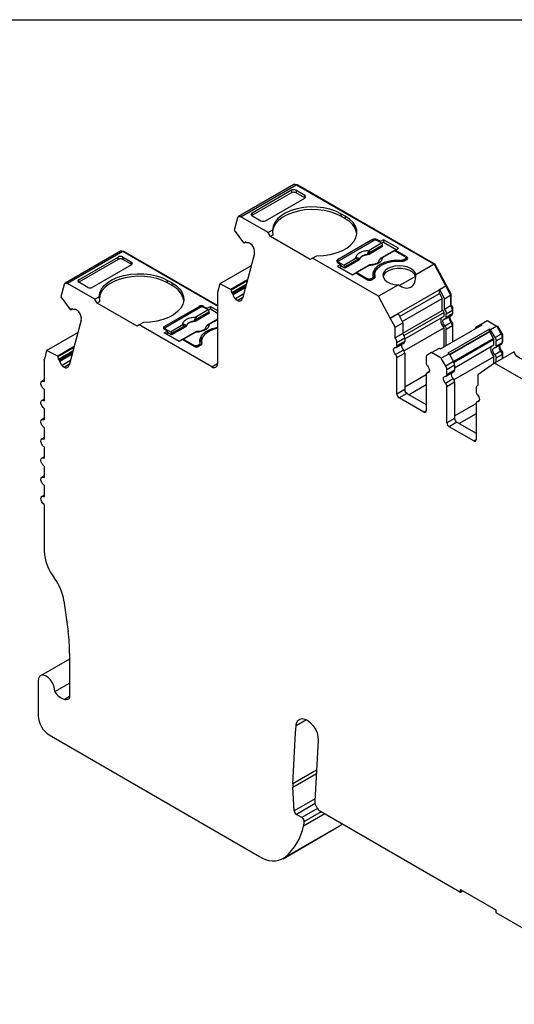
# Model space of a CAD drawing. Header units: millimetres. Extents: x 6 to 273, y 6 to 210.
# Tile 8 of 10: x 205 to 236, y 147 to 210. Entities that reach past the tile are written whole.
import ezdxf

# ---------------------------------------------------------------- set-up
doc = ezdxf.new("R2010")
doc.units = ezdxf.units.MM
doc.linetypes.add('SLD-Solid', pattern=[0])
doc.layers.add('TEXT', color=140, linetype='SLD-Solid', lineweight=25)

msp = doc.modelspace()

# ---------------------------------------------------------------- linework, layer by layer
for p, q in [((222.243, 199.039), (218.707, 196.998)), ((218.857, 196.983), (222.393, 199.024)), ((222.393, 199.024), (231.174, 193.955)), ((222.463, 198.984), (222.499, 199.004)), ((231.249, 193.953), (222.499, 199.004)), ((222.093, 198.517), (219.571, 197.061)), ((222.081, 198.673), (219.572, 197.224)), ((222.081, 198.673), (222.093, 198.517)), ((222.936, 198.343), (222.364, 198.673)), ((222.364, 198.673), (222.377, 198.517)), ((222.948, 198.187), (222.377, 198.517)), ((220.426, 196.731), (222.936, 198.18)), ((222.948, 198.188), (222.936, 198.343)), ((219.572, 197.224), (219.56, 197.068)), ((225.517, 197.017), (225.234, 197.18)), ((225.234, 197.18), (225.234, 197.017)), ((218.652, 196.92), (218.439, 196.124)), ((220.603, 195.976), (218.857, 196.983)), ((219.571, 197.061), (220.143, 196.731)), ((225.517, 196.853), (225.234, 197.017)), ((225.517, 197.017), (225.517, 196.853)), ((218.439, 196.124), (219.025, 195.329)), ((220.881, 196.136), (220.603, 195.976)), ((220.744, 195.731), (220.603, 195.976)), ((219.066, 195.293), (219.025, 195.329)), ((219.182, 195.359), (219.066, 195.293)), ((219.205, 195.339), (219.155, 195.383)), ((219.583, 195.173), (219.462, 195.28)), ((220.896, 195.818), (220.744, 195.731)), ((223.29, 194.261), (220.744, 195.731)), ((227.249, 195.527), (225.022, 194.241)), ((225.128, 194.2), (227.32, 195.465)), ((227.821, 195.299), (227.034, 194.844)), ((227.249, 195.527), (227.249, 195.425)), ((227.748, 195.402), (227.532, 195.527)), ((227.532, 195.527), (227.532, 195.465)), ((227.821, 195.299), (227.532, 195.465)), ((227.96, 195.525), (227.748, 195.402)), ((227.748, 195.341), (227.748, 195.402)), ((227.96, 195.361), (227.834, 195.288)), ((228.908, 194.977), (227.96, 195.525)), ((227.96, 195.525), (227.96, 195.361)), ((227.96, 195.361), (228.767, 194.896)), ((211.198, 194.788), (207.662, 192.747)), ((211.347, 194.774), (207.812, 192.733)), ((217.371, 191.296), (211.347, 194.774)), ((211.418, 194.733), (211.453, 194.753)), ((217.371, 191.337), (211.453, 194.753)), ((219.732, 194.639), (218.963, 191.771)), ((227.03, 194.656), (227.033, 194.591)), ((227.898, 195.091), (227.033, 194.591)), ((227.892, 195.184), (227.104, 194.729)), ((228.608, 194.821), (227.821, 194.366)), ((228.658, 194.816), (227.871, 194.361)), ((227.898, 195.091), (227.892, 195.184)), ((229.335, 194.424), (228.658, 194.816)), ((228.696, 194.855), (228.908, 194.977)), ((229.442, 194.424), (228.696, 194.855)), ((228.696, 194.855), (228.696, 194.794)), ((211.049, 194.265), (208.527, 192.809)), ((208.528, 192.973), (211.037, 194.421)), ((211.049, 194.265), (211.037, 194.421)), ((211.32, 194.422), (211.892, 194.092)), ((211.32, 194.422), (211.333, 194.266)), ((211.904, 193.936), (211.333, 194.266)), ((211.904, 193.936), (211.892, 194.092)), ((223.431, 194.343), (223.29, 194.261)), ((223.431, 194.343), (223.71, 194.504)), ((227.638, 191.914), (223.431, 194.343)), ((225.022, 194.241), (225.022, 194.077)), ((225.084, 194.113), (225.022, 194.077)), ((225.022, 194.078), (225.238, 193.953)), ((225.084, 194.139), (225.084, 194.042)), ((225.128, 194.078), (225.417, 193.911)), ((225.128, 194.016), (225.128, 194.078)), ((225.417, 193.911), (226.204, 194.365)), ((226.275, 194.25), (225.487, 193.796)), ((226.359, 194.202), (225.494, 193.703)), ((226.359, 194.202), (226.353, 194.266)), ((226.415, 194.264), (226.413, 194.278)), ((226.926, 194.575), (226.927, 194.559)), ((229.06, 194.208), (229.06, 194.152)), ((229.229, 194.241), (229.335, 194.302)), ((229.229, 194.153), (229.229, 194.241)), ((229.3, 194.179), (229.442, 194.261)), ((229.335, 194.302), (229.335, 194.2)), ((229.379, 194.225), (229.379, 194.363)), ((229.379, 194.297), (229.442, 194.261)), ((229.442, 194.261), (229.442, 194.424)), ((211.892, 193.928), (209.382, 192.48)), ((219.523, 193.862), (217.525, 192.708)), ((225.238, 193.953), (225.026, 193.831)), ((225.026, 193.831), (225.974, 193.283)), ((225.238, 193.79), (225.167, 193.749)), ((225.238, 193.79), (225.238, 193.953)), ((225.494, 193.703), (225.238, 193.851)), ((225.487, 193.796), (225.494, 193.703)), ((225.974, 193.283), (226.186, 193.406)), ((226.186, 193.406), (226.931, 192.975)), ((226.991, 193.887), (226.204, 193.433)), ((227.041, 193.882), (226.254, 193.428)), ((226.254, 193.428), (226.931, 193.037)), ((231.174, 193.955), (230.013, 193.285)), ((231.174, 193.955), (231.921, 192.569)), ((231.193, 193.92), (231.249, 193.953)), ((231.957, 192.64), (231.249, 193.953)), ((209.559, 191.724), (207.812, 192.733)), ((208.516, 192.816), (208.528, 192.973)), ((209.099, 192.479), (208.527, 192.809)), ((214.19, 192.928), (214.473, 192.765)), ((214.19, 192.765), (214.19, 192.928)), ((214.473, 192.602), (214.19, 192.765)), ((214.473, 192.602), (214.473, 192.765)), ((217.525, 192.708), (217.378, 192.161)), ((218.229, 192.359), (217.525, 192.708)), ((219.284, 192.967), (218.229, 192.359)), ((218.27, 192.322), (219.264, 192.896)), ((226.931, 193.037), (226.931, 192.975)), ((227.143, 193.037), (227.249, 193.098)), ((227.143, 192.95), (227.143, 193.037)), ((227.214, 192.975), (227.356, 193.057)), ((227.249, 193.098), (227.249, 192.996)), ((227.308, 193.03), (227.308, 193.179)), ((227.393, 193.292), (227.393, 193.128)), ((227.393, 193.128), (227.395, 193.089)), ((227.412, 193.121), (227.412, 193.157)), ((230, 193.187), (228.979, 192.597)), ((207.607, 192.669), (207.394, 191.873)), ((217.371, 192.102), (217.371, 187.622)), ((218.229, 192.359), (218.27, 192.322)), ((219.204, 192.669), (218.286, 192.139)), ((218.286, 192.139), (218.336, 192.095)), ((219.18, 192.582), (218.336, 192.095)), ((218.366, 192.04), (219.157, 192.496)), ((228.906, 192.646), (227.638, 191.914)), ((231.921, 192.569), (228.386, 190.528)), ((228.981, 190.628), (231.533, 192.101)), ((231.921, 192.569), (231.533, 192.344)), ((231.533, 192.101), (231.533, 192.344)), ((231.533, 192.344), (231.847, 191.762)), ((231.533, 192.101), (231.705, 191.78)), ((231.882, 192.596), (231.957, 192.64)), ((231.921, 192.569), (232.236, 191.986)), ((232.271, 192.057), (231.957, 192.639)), ((207.394, 191.873), (207.98, 191.078)), ((209.559, 191.724), (209.837, 191.885)), ((209.7, 191.479), (209.559, 191.724)), ((209.852, 191.567), (209.7, 191.479)), ((212.246, 190.01), (209.7, 191.479)), ((219.041, 192.064), (218.52, 191.762)), ((218.52, 191.762), (218.64, 191.655)), ((218.64, 191.655), (218.985, 191.855)), ((228.386, 190.528), (227.638, 191.914)), ((229.154, 190.307), (231.705, 191.78)), ((231.705, 191.011), (231.705, 191.78)), ((231.847, 191.762), (232.236, 191.986)), ((231.847, 191.076), (231.847, 191.762)), ((232.215, 192.024), (232.271, 192.057)), ((232.236, 191.986), (232.236, 191.301)), ((232.271, 191.347), (232.271, 192.057)), ((208.021, 191.042), (207.98, 191.078)), ((208.137, 191.108), (208.021, 191.042)), ((208.16, 191.087), (208.11, 191.132)), ((208.538, 190.922), (208.417, 191.029)), ((213.978, 189.989), (216.205, 191.275)), ((214.084, 189.948), (216.276, 191.214)), ((216.854, 190.839), (215.989, 190.34)), ((216.777, 191.047), (215.99, 190.593)), ((216.847, 190.932), (216.06, 190.478)), ((216.205, 191.173), (216.205, 191.275)), ((216.488, 191.275), (216.704, 191.151)), ((216.488, 191.275), (216.488, 191.214)), ((216.777, 191.047), (216.488, 191.214)), ((216.704, 191.151), (216.916, 191.273)), ((216.704, 191.089), (216.704, 191.151)), ((216.916, 191.11), (216.79, 191.037)), ((216.854, 190.839), (216.847, 190.932)), ((216.916, 191.273), (217.371, 191.01)), ((216.916, 191.273), (216.916, 191.11)), ((216.916, 191.11), (217.371, 190.847)), ((229.195, 189.562), (231.705, 191.011)), ((231.815, 190.88), (229.274, 189.413)), ((231.815, 190.652), (231.815, 190.88)), ((232.236, 191.301), (231.847, 191.076)), ((231.957, 190.798), (232.346, 191.022)), ((232.236, 191.327), (232.271, 191.347)), ((232.337, 191.099), (232.381, 191.125)), ((232.346, 191.022), (232.346, 190.795)), ((232.346, 190.877), (232.381, 190.897)), ((232.346, 190.843), (232.36, 190.851)), ((232.381, 190.897), (232.381, 191.125)), ((208.687, 190.388), (207.918, 187.52)), ((212.665, 190.252), (212.387, 190.091)), ((215.882, 190.323), (215.883, 190.308)), ((215.986, 190.405), (215.989, 190.34)), ((217.371, 190.458), (216.777, 190.115)), ((217.371, 190.424), (216.827, 190.11)), ((228.386, 190.528), (228.881, 190.813)), ((228.7, 189.945), (228.386, 190.528)), ((228.7, 189.945), (229.195, 190.231)), ((228.881, 190.813), (229.195, 190.231)), ((229.195, 190.231), (229.195, 189.546)), ((229.305, 189.203), (231.815, 190.652)), ((232.261, 190.245), (231.872, 190.021)), ((231.915, 190.479), (232.304, 190.703)), ((231.957, 190.57), (231.957, 190.798)), ((232.346, 190.795), (231.957, 190.57)), ((232.339, 190.248), (232.284, 190.217)), ((234.172, 190.142), (234.561, 190.367)), ((234.561, 190.367), (235.174, 190.013)), ((234.661, 190.309), (234.696, 190.329)), ((206.48, 188.457), (208.478, 189.611)), ((212.387, 190.091), (212.246, 190.01)), ((217.018, 187.418), (212.387, 190.091)), ((213.978, 189.989), (213.978, 189.826)), ((214.04, 189.862), (213.978, 189.826)), ((214.194, 189.701), (213.978, 189.826)), ((213.982, 189.579), (214.194, 189.701)), ((214.93, 189.032), (213.982, 189.579)), ((214.04, 189.887), (214.04, 189.79)), ((214.084, 189.826), (214.373, 189.659)), ((214.084, 189.765), (214.084, 189.826)), ((214.194, 189.538), (214.194, 189.701)), ((214.45, 189.451), (214.194, 189.599)), ((214.373, 189.659), (215.16, 190.114)), ((215.23, 189.998), (214.443, 189.544)), ((215.315, 189.951), (214.45, 189.451)), ((215.947, 189.636), (215.16, 189.181)), ((215.997, 189.631), (215.21, 189.176)), ((215.315, 189.951), (215.309, 190.014)), ((215.37, 190.012), (215.369, 190.027)), ((228.7, 189.26), (228.7, 189.945)), ((231.815, 189.904), (229.264, 188.431)), ((231.591, 188.571), (234.243, 190.101)), ((231.815, 188.7), (231.815, 189.904)), ((231.957, 189.822), (232.346, 190.047)), ((231.957, 188.782), (231.957, 189.822)), ((234.714, 189.829), (232.063, 188.298)), ((234.714, 189.666), (232.169, 188.196)), ((234.727, 189.659), (232.175, 188.186)), ((232.333, 190.121), (232.381, 190.149)), ((232.346, 190.047), (232.346, 189.006)), ((232.381, 189.027), (232.381, 190.149)), ((234.172, 190.142), (233.881, 189.974)), ((234.243, 190.101), (234.172, 190.142)), ((234.714, 189.666), (234.714, 189.829)), ((234.785, 189.788), (234.714, 189.829)), ((234.727, 189.659), (234.714, 189.666)), ((234.977, 189.226), (234.727, 189.659)), ((235.174, 190.013), (234.785, 189.788)), ((235.077, 189.283), (234.785, 189.788)), ((235.174, 190.013), (235.466, 189.508)), ((235.195, 189.977), (235.251, 190.009)), ((235.522, 189.54), (235.251, 190.009)), ((214.194, 189.538), (214.123, 189.497)), ((214.443, 189.544), (214.45, 189.451)), ((215.142, 189.154), (214.93, 189.032)), ((215.887, 188.724), (215.142, 189.154)), ((215.21, 189.176), (215.887, 188.785)), ((216.349, 189.04), (216.349, 188.877)), ((229.195, 189.546), (228.7, 189.26)), ((228.769, 188.662), (229.264, 188.948)), ((228.81, 188.981), (229.305, 189.267)), ((229.305, 189.04), (228.81, 188.754)), ((228.81, 188.754), (228.81, 188.981)), ((229.305, 189.267), (229.305, 189.04)), ((234.977, 189.226), (232.425, 187.753)), ((234.997, 189.156), (232.456, 187.689)), ((234.997, 188.815), (234.997, 189.156)), ((235.466, 189.508), (235.077, 189.283)), ((235.139, 189.074), (235.528, 189.299)), ((235.139, 188.733), (235.139, 189.074)), ((235.528, 188.958), (235.139, 188.733)), ((235.466, 189.508), (235.522, 189.54)), ((235.519, 189.375), (235.563, 189.401)), ((235.528, 189.299), (235.528, 188.958)), ((235.528, 189.04), (235.563, 189.06)), ((235.528, 189.006), (235.542, 189.014)), ((235.563, 189.06), (235.563, 189.401)), ((206.48, 188.457), (206.334, 187.91)), ((207.184, 188.108), (206.48, 188.457)), ((208.239, 188.716), (207.184, 188.108)), ((207.225, 188.071), (208.22, 188.645)), ((208.159, 188.418), (207.241, 187.888)), ((208.135, 188.331), (207.291, 187.844)), ((215.887, 188.785), (215.887, 188.724)), ((216.099, 188.785), (216.205, 188.846)), ((216.099, 188.698), (216.099, 188.785)), ((216.312, 188.806), (216.17, 188.724)), ((216.205, 188.846), (216.205, 188.744)), ((216.264, 188.778), (216.264, 188.928)), ((216.349, 188.877), (216.351, 188.838)), ((216.368, 188.869), (216.368, 188.905)), ((229.22, 188.49), (228.725, 188.204)), ((231.025, 188.326), (230.734, 188.157)), ((231.025, 188.326), (231.52, 188.611)), ((231.639, 187.972), (231.025, 188.326)), ((231.52, 188.611), (231.591, 188.571)), ((232.487, 187.366), (234.997, 188.815)), ((236.293, 188.381), (235.026, 187.649)), ((235.443, 188.408), (235.054, 188.184)), ((235.097, 188.642), (235.486, 188.866)), ((235.521, 188.411), (235.466, 188.38)), ((235.515, 188.284), (235.563, 188.312)), ((235.563, 187.96), (235.563, 188.312)), ((206.326, 187.851), (206.326, 186.486)), ((207.184, 188.108), (207.225, 188.071)), ((207.241, 187.888), (207.291, 187.844)), ((207.321, 187.789), (208.112, 188.245)), ((207.997, 187.813), (207.475, 187.511)), ((228.81, 188.006), (229.305, 188.291)), ((228.81, 185.685), (228.81, 188.006)), ((229.305, 188.291), (229.305, 185.971)), ((230.672, 188.02), (230.672, 187.679)), ((232.134, 188.257), (231.639, 187.972)), ((231.93, 187.467), (231.639, 187.972)), ((232.425, 187.753), (231.93, 187.467)), ((232.063, 188.298), (232.134, 188.257)), ((232.134, 188.257), (232.425, 187.753)), ((234.997, 188.067), (232.446, 186.594)), ((234.997, 187.63), (234.997, 188.067)), ((235.139, 187.985), (235.528, 188.21)), ((235.139, 187.715), (235.139, 187.985)), ((235.528, 188.21), (235.528, 187.939)), ((207.475, 187.511), (207.595, 187.404)), ((207.595, 187.404), (207.941, 187.604)), ((217.018, 187.418), (217.371, 187.622)), ((230.874, 187.115), (230.713, 187.022)), ((230.757, 187.031), (230.866, 187.095)), ((231.951, 186.825), (232.446, 187.111)), ((231.992, 187.258), (232.487, 187.544)), ((231.992, 186.917), (231.992, 187.258)), ((232.487, 187.203), (231.992, 186.917)), ((232.487, 187.544), (232.487, 187.203)), ((235.026, 187.649), (233.964, 186.906)), ((239.233, 185.221), (235.026, 187.649)), ((206.326, 186.588), (206.176, 186.501)), ((229.305, 186.134), (230.672, 186.923)), ((230.672, 186.931), (230.672, 184.61)), ((232.402, 186.653), (231.907, 186.367)), ((231.992, 186.169), (232.487, 186.454)), ((232.487, 186.454), (232.487, 184.134)), ((233.964, 186.906), (233.964, 186.221)), ((206.326, 185.996), (206.326, 185.261)), ((229.305, 185.971), (228.81, 185.685)), ((230.672, 186.27), (229.588, 185.644)), ((231.992, 183.848), (231.992, 186.169)), ((233.854, 186.07), (233.854, 185.842)), ((233.964, 186.235), (233.916, 186.207)), ((206.326, 185.363), (206.176, 185.276)), ((229.447, 185.726), (228.952, 185.44)), ((230.53, 184.529), (228.952, 185.44)), ((229.447, 185.726), (230.672, 185.019)), ((234.056, 185.278), (233.895, 185.185)), ((233.939, 185.195), (234.048, 185.258)), ((206.326, 184.771), (206.326, 184.037)), ((230.672, 184.61), (230.53, 184.529)), ((232.487, 184.297), (233.854, 185.086)), ((233.854, 185.094), (233.854, 182.773)), ((206.326, 184.138), (206.176, 184.051)), ((232.487, 184.134), (231.992, 183.848)), ((233.854, 184.433), (232.77, 183.807)), ((206.326, 183.547), (206.326, 182.812)), ((232.629, 183.889), (232.134, 183.603)), ((233.712, 182.692), (232.134, 183.603)), ((232.629, 183.889), (233.854, 183.182)), ((206.326, 182.913), (206.176, 182.827)), ((233.854, 182.773), (233.712, 182.692)), ((206.326, 182.322), (206.326, 181.587)), ((206.326, 181.688), (206.176, 181.602)), ((206.326, 181.097), (206.326, 180.362)), ((206.326, 180.464), (206.176, 180.377)), ((206.326, 179.872), (206.326, 179.137)), ((206.326, 179.239), (206.176, 179.152)), ((206.326, 178.647), (206.326, 175.695)), ((207.585, 172.509), (207.848, 170.556)), ((207.947, 169.139), (207.947, 166.297)), ((207.947, 168.793), (206.094, 167.724)), ((205.939, 167.381), (205.939, 165.176)), ((206.998, 166.715), (207.947, 167.263)), ((207.947, 166.396), (207.64, 166.219)), ((222.353, 164.083), (222.378, 164.536)), ((223.041, 164.919), (222.378, 164.536)), ((206.646, 163.951), (220.051, 156.213)), ((222.178, 160.828), (222.353, 164.083)), ((223.789, 163.623), (223.579, 159.722)), ((223.686, 161.699), (222.178, 160.828)), ((222.178, 160.627), (223.675, 161.491)), ((222.258, 159.117), (222.178, 160.627)), ((223.588, 159.885), (222.258, 159.117)), ((223.594, 159.572), (222.399, 158.883)), ((222.745, 158.683), (222.399, 158.883)), ((223.742, 159.259), (222.745, 158.683)), ((224.215, 158.922), (222.857, 158.138)), ((223.985, 159.055), (222.886, 158.42)), ((223.932, 159.085), (232.853, 153.936)), ((221.688, 156.159), (225.224, 158.2)), ((222.886, 158.42), (222.857, 158.138)), ((225.086, 158.105), (225.224, 158.2)), ((225.224, 158.2), (225.316, 158.28)), ((221.551, 156.064), (225.086, 158.105)), ((232.853, 154.099), (235.115, 152.793)), ((232.853, 153.936), (232.853, 154.099)), ((232.853, 153.936), (232.994, 154.017)), ((235.115, 152.793), (235.115, 152.63)), ((235.115, 152.63), (245.248, 146.78))]:
    msp.add_line(p, q)
at = {"flags": 128}
for points in [[(225.234, 197.18), (224.906, 197.34), (224.537, 197.465), (224.136, 197.554), (223.715, 197.602), (223.287, 197.609), (222.862, 197.574), (222.453, 197.498), (222.072, 197.385), (221.73, 197.235), (221.435, 197.055), (221.198, 196.849), (221.023, 196.623), (220.916, 196.383), (220.881, 196.136)], [(225.234, 197.017), (224.915, 197.173), (224.556, 197.297), (224.167, 197.385), (223.758, 197.436), (223.34, 197.447), (222.925, 197.418), (222.523, 197.351), (222.146, 197.247), (221.803, 197.109), (221.504, 196.94), (221.257, 196.745), (221.068, 196.529), (220.943, 196.299), (220.885, 196.06), (220.883, 196.031)], [(218.652, 196.92), (218.664, 196.951), (218.681, 196.976), (218.702, 196.995), (218.728, 197.007), (218.757, 197.012), (218.789, 197.01), (218.822, 197), (218.857, 196.983)], [(223.71, 194.504), (224.137, 194.524), (224.553, 194.585), (224.944, 194.686), (225.301, 194.824), (225.613, 194.994), (225.872, 195.191), (226.069, 195.411), (226.2, 195.647), (226.26, 195.892), (226.248, 196.14), (226.165, 196.383), (226.012, 196.614), (225.794, 196.827), (225.517, 197.017)], [(227.412, 193.157), (227.396, 193.337), (227.445, 193.516), (227.557, 193.685), (227.728, 193.837), (227.949, 193.965), (228.212, 194.063), (228.505, 194.128), (228.814, 194.156), (229.127, 194.147)], [(209.837, 191.885), (209.872, 192.132), (209.979, 192.372), (210.154, 192.598), (210.391, 192.804), (210.686, 192.984), (211.028, 193.133), (211.409, 193.247), (211.818, 193.322), (212.242, 193.357), (212.671, 193.35), (213.092, 193.302), (213.493, 193.214), (213.862, 193.088), (214.19, 192.928)], [(230.013, 193.285), (229.964, 193.437), (229.85, 193.576), (229.679, 193.695), (229.461, 193.785), (229.211, 193.84), (228.945, 193.857), (228.68, 193.834), (228.434, 193.774), (228.222, 193.68), (228.058, 193.557), (227.953, 193.415), (227.914, 193.262), (227.944, 193.109), (228.039, 192.964), (228.195, 192.838), (228.4, 192.74), (228.643, 192.674), (228.906, 192.646)], [(230, 193.187), (229.922, 193.336), (229.781, 193.469), (229.585, 193.576), (229.349, 193.652), (229.087, 193.69), (228.817, 193.688), (228.557, 193.646), (228.323, 193.568), (228.132, 193.458), (227.997, 193.323), (227.925, 193.173), (227.924, 193.169)], [(207.607, 192.669), (207.619, 192.7), (207.636, 192.725), (207.657, 192.744), (207.683, 192.756), (207.712, 192.761), (207.744, 192.759), (207.777, 192.749), (207.812, 192.733)], [(214.19, 192.765), (213.871, 192.921), (213.512, 193.045), (213.123, 193.134), (212.714, 193.184), (212.296, 193.195), (211.881, 193.167), (211.479, 193.1), (211.102, 192.995), (210.759, 192.857), (210.46, 192.688), (210.213, 192.493), (210.024, 192.278), (209.899, 192.047), (209.841, 191.808), (209.839, 191.779)], [(214.473, 192.765), (214.75, 192.576), (214.968, 192.362), (215.12, 192.131), (215.204, 191.888), (215.216, 191.641), (215.156, 191.395), (215.025, 191.16), (214.828, 190.94), (214.569, 190.742), (214.257, 190.572), (213.9, 190.435), (213.509, 190.334), (213.093, 190.272), (212.665, 190.252)], [(217.371, 189.861), (217.168, 189.812), (216.905, 189.713), (216.684, 189.585), (216.513, 189.433), (216.401, 189.265), (216.352, 189.086), (216.368, 188.905)], [(237.4, 189.02), (237.663, 188.992), (237.905, 188.926), (238.111, 188.827), (238.266, 188.702), (238.362, 188.557), (238.391, 188.404), (238.352, 188.251), (238.247, 188.109), (238.084, 187.986), (237.872, 187.892), (237.626, 187.831), (237.361, 187.809), (237.095, 187.826), (236.845, 187.881), (236.627, 187.971), (236.456, 188.089), (236.342, 188.229), (236.293, 188.381)], [(228.725, 188.204), (228.673, 188.272), (228.633, 188.348), (228.607, 188.427), (228.598, 188.502), (228.607, 188.567), (228.633, 188.616), (228.673, 188.646), (228.725, 188.653)], [(230.757, 187.48), (230.809, 187.413), (230.849, 187.337), (230.875, 187.258), (230.884, 187.183), (230.875, 187.118), (230.849, 187.068), (230.809, 187.039), (230.757, 187.031)], [(231.907, 186.367), (231.855, 186.435), (231.815, 186.511), (231.789, 186.59), (231.78, 186.665), (231.789, 186.73), (231.815, 186.779), (231.855, 186.809), (231.907, 186.816)], [(233.939, 185.644), (233.991, 185.576), (234.031, 185.5), (234.057, 185.421), (234.066, 185.346), (234.057, 185.281), (234.031, 185.231), (233.991, 185.202), (233.939, 185.195)], [(206.326, 178.647), (206.245, 178.713), (206.176, 178.806), (206.13, 178.912), (206.114, 179.015), (206.13, 179.099), (206.176, 179.152), (206.245, 179.166), (206.326, 179.137)], [(206.998, 166.715), (206.989, 166.899), (206.935, 167.098), (206.842, 167.295), (206.717, 167.473), (206.57, 167.617), (206.415, 167.715), (206.265, 167.757), (206.132, 167.742), (206.028, 167.669), (205.962, 167.545), (205.939, 167.381)], [(222.378, 164.536), (222.413, 164.725), (222.494, 164.87), (222.615, 164.962), (222.768, 164.993), (222.942, 164.962), (223.126, 164.87), (223.307, 164.725), (223.473, 164.536), (223.613, 164.316), (223.716, 164.08), (223.776, 163.843), (223.789, 163.623)]]:
    msp.add_lwpolyline(points, dxfattribs=at)
for centre, radius, start, end in [((222.304, 198.9), 0.152, 54.67239, 114.01711), ((222.439, 198.921), 0.102, 54.34676, 109.60724), ((224.955, 195.651), 1.327, 10.55249, 64.96313), ((227.391, 195.254), 0.307, 62.6096, 117.39042), ((211.26, 194.65), 0.152, 54.80899, 114.06172), ((211.394, 194.671), 0.102, 54.52046, 109.65287), ((219.063, 194.741), 0.676, 351.38161, 39.7694), ((226.707, 194.274), 0.5, 49.88216, 58.74263), ((226.95, 194.714), 0.155, 5.68902, 57.19916), ((225.053, 194.159), 0.0873, 110.78347, 249.21698), ((226.12, 194.235), 0.155, 5.68902, 57.19916), ((226.245, 194.312), 0.118, 336.66805, 18.17486), ((226.915, 194.002), 0.573, 88.84481, 151.14981), ((227.714, 194.263), 0.00686, 52.52034, 103.5057), ((227.841, 194.321), 0.0497, 54.01604, 114.69587), ((229.161, 194.446), 0.301, 263.66944, 297.5974), ((229.411, 194.343), 0.0873, 290.78336, 69.21621), ((227.012, 193.842), 0.0498, 54.01822, 114.67137), ((227.073, 193.248), 0.307, 242.60974, 297.39022), ((227.321, 193.142), 0.0919, 292.11456, 9.09384), ((213.911, 191.399), 1.327, 10.55249, 64.96313), ((217.601, 192.104), 0.23, 165.57282, 180.51026), ((218.763, 191.82), 0.205, 233.14551, 346.27553), ((208.018, 190.49), 0.676, 351.38161, 39.7694), ((216.347, 191.002), 0.307, 62.60967, 117.39033), ((231.884, 191.001), 0.462, 2.68162, 40.48108), ((215.871, 189.75), 0.573, 88.84481, 151.14981), ((215.663, 190.022), 0.5, 49.88216, 58.74263), ((215.906, 190.462), 0.155, 5.68902, 57.19916), ((232.53, 190.534), 0.395, 168.79208, 226.95592), ((232.035, 190.031), 0.311, 2.82593, 43.43122), ((232.247, 190.784), 0.0995, 305.30611, 6.00619), ((214.009, 189.908), 0.0873, 110.78348, 249.21698), ((215.076, 189.983), 0.155, 5.68902, 57.19916), ((215.201, 190.061), 0.118, 336.66805, 18.17486), ((215.967, 189.59), 0.0498, 54.01822, 114.67137), ((216.67, 190.011), 0.00686, 52.52034, 103.5057), ((216.797, 190.069), 0.0497, 54.01604, 114.69587), ((228.349, 188.96), 0.462, 2.6816, 40.48111), ((228.844, 189.246), 0.462, 2.68163, 40.48107), ((229.206, 189.029), 0.0995, 305.30602, 6.00582), ((235.095, 189.284), 0.433, 1.95642, 31.14371), ((235.429, 188.948), 0.0995, 305.30578, 6.00643), ((216.029, 188.997), 0.307, 242.60998, 297.3903), ((216.277, 188.891), 0.0919, 292.11493, 9.09371), ((228.726, 188.739), 0.0853, 269.39175, 10.36502), ((229.49, 188.778), 0.395, 168.79208, 226.95598), ((228.994, 188.276), 0.311, 2.82617, 43.43111), ((235.712, 188.697), 0.395, 168.79207, 226.95594), ((235.217, 188.194), 0.311, 2.82606, 43.43123), ((228.499, 187.99), 0.311, 2.82606, 43.43134), ((230.822, 188.035), 0.151, 125.69812, 185.62053), ((232.055, 187.529), 0.433, 1.95669, 31.14358), ((207.719, 187.569), 0.205, 233.14551, 346.27553), ((217.156, 187.587), 0.218, 230.79667, 9.21405), ((230.983, 187.694), 0.311, 182.82626, 223.43119), ((231.56, 187.243), 0.433, 1.95645, 31.14372), ((232.388, 187.192), 0.0995, 305.306, 6.0061), ((230.756, 186.946), 0.0853, 89.39197, 190.36578), ((231.908, 186.902), 0.0853, 269.39183, 10.36529), ((232.672, 186.941), 0.395, 168.79207, 226.95596), ((232.176, 186.439), 0.311, 2.82618, 43.43118), ((229.612, 185.985), 0.307, 182.60548, 237.39454), ((231.681, 186.153), 0.311, 2.82618, 43.43118), ((233.983, 186.091), 0.131, 98.38579, 189.50163), ((234.165, 185.858), 0.311, 182.82615, 223.43126), ((229.117, 185.699), 0.307, 182.60555, 237.3945), ((233.938, 185.109), 0.0853, 89.39187, 190.36542), ((230.586, 184.596), 0.0873, 230.79687, 9.21367), ((232.794, 184.148), 0.307, 182.60554, 237.39463), ((232.299, 183.862), 0.307, 182.60562, 237.39459), ((233.768, 182.759), 0.0873, 230.79706, 9.21398), ((209.363, 175.829), 3.04, 182.51692, 217.92425), ((204.41, 172.013), 3.213, 8.88874, 37.31959), ((197.327, 169.111), 10.619, 0.15238, 7.81787), ((207.929, 167.258), 1.079, 210.25442, 254.45413), ((207.474, 165.246), 1.537, 182.60554, 237.39441), ((224.064, 160.73), 1.889, 177.01428, 183.11535), ((224.34, 159.728), 0.761, 180.41914, 237.5877), ((222.567, 159.143), 0.31, 184.83521, 237.24431), ((219.251, 158.933), 3.692, 311.30381, 347.57405), ((220.907, 157.348), 1.422, 232.98477, 303.29035)]:
    msp.add_arc(centre, radius, start, end)
for centre, major_axis, ratio, start_param, end_param in [((222.222, 198.591), (0.2, 0.001), 0.577279, 0.781586, 2.352383), ((222.235, 198.435), (0.2, 0.001), 0.577279, 0.781587, 2.352383), ((222.794, 198.261), (0.2, 0.001), 0.577279, 5.493975, 7.06477), ((219.713, 197.143), (0.2, 0.001), 0.577279, 2.352383, 3.923179), ((220.285, 196.813), (0.2, 0.001), 0.577279, 3.923179, 5.493975), ((223.431, 194.669), (-1.803, 3.123), 0.577335, 0.787087, 0.892479), ((211.178, 194.34), (0.2, 0.001), 0.577279, 0.781586, 2.352383), ((211.75, 194.01), (0.2, 0.001), 0.577279, 5.493975, 7.06477), ((208.669, 192.891), (0.2, 0.001), 0.577279, 2.352383, 3.923179), ((228.964, 193.883), (-0.725, 1.386), 0.547657, 2.323184, 4.005348), ((228.964, 193.639), (-0.725, 1.386), 0.547657, 4.045175, 4.11376), ((209.241, 192.561), (0.2, 0.001), 0.577279, 3.923179, 5.493975), ((212.387, 190.418), (-1.803, 3.123), 0.577335, 0.787087, 0.89248)]:
    msp.add_ellipse(centre, major_axis=major_axis, ratio=ratio, start_param=start_param, end_param=end_param)
for points, knots in [([(219.066, 195.293), (219.074, 195.306), (219.088, 195.333), (219.118, 195.363), (219.143, 195.376), (219.155, 195.383)], [0, 0, 0, 0, 0.3345063, 0.6654937, 1, 1, 1, 1]), ([(219.248, 195.329), (219.257, 195.335), (219.275, 195.346), (219.309, 195.351), (219.351, 195.346), (219.404, 195.327), (219.443, 195.296), (219.462, 195.28)], [0, 0, 0, 0, 0.1671016, 0.3319461, 0.5003862, 0.7494426, 1, 1, 1, 1]), ([(227.532, 195.465), (227.522, 195.47), (227.503, 195.48), (227.466, 195.489), (227.42, 195.492), (227.366, 195.487), (227.336, 195.473), (227.32, 195.465)], [0, 0, 0, 0, 0.168224, 0.331133, 0.500763, 0.749586, 1, 1, 1, 1]), ([(227.892, 195.184), (227.89, 195.204), (227.882, 195.229), (227.856, 195.271), (227.839, 195.289), (227.821, 195.299)], [0, 0, 0, 0, 0.5, 0.5, 1, 1, 1, 1]), ([(226.204, 194.365), (226.205, 194.38), (226.206, 194.41), (226.218, 194.455), (226.237, 194.499), (226.272, 194.558), (226.336, 194.63), (226.444, 194.706), (226.576, 194.768), (226.723, 194.812), (226.878, 194.839), (226.982, 194.843), (227.034, 194.844)], [0, 0, 0, 0, 0.0602697, 0.1200562, 0.1798933, 0.2403137, 0.3700145, 0.5001284, 0.6298294, 0.7599435, 0.879871, 1, 1, 1, 1]), ([(226.926, 194.575), (226.931, 194.587), (226.94, 194.609), (226.951, 194.644), (226.96, 194.674), (226.965, 194.693), (226.967, 194.702)], [0, 0, 0, 0, 0.306881, 0.575882, 0.806979, 1, 1, 1, 1]), ([(227.03, 194.656), (227.018, 194.645), (226.988, 194.614), (226.95, 194.589), (226.926, 194.575)], [0, 0, 0, 0, 0.389276, 1, 1, 1, 1]), ([(227.033, 194.591), (227.023, 194.586), (227.003, 194.576), (226.966, 194.565), (226.94, 194.561), (226.927, 194.559)], [0, 0, 0, 0, 0.3357194, 0.6642806, 1, 1, 1, 1]), ([(227.104, 194.729), (227.09, 194.72), (227.063, 194.702), (227.04, 194.671), (227.03, 194.656)], [0, 0, 0, 0, 0.521485, 1, 1, 1, 1]), ([(228.658, 194.816), (228.649, 194.819), (228.632, 194.827), (228.614, 194.826), (228.609, 194.821), (228.608, 194.82)], [0, 0, 0, 0, 0.472475, 0.94495, 1, 1, 1, 1]), ([(211.333, 194.266), (211.323, 194.271), (211.303, 194.281), (211.269, 194.291), (211.231, 194.298), (211.179, 194.301), (211.111, 194.294), (211.07, 194.275), (211.049, 194.265)], [0, 0, 0, 0, 0.126961, 0.24931, 0.372135, 0.500462, 0.749301, 1, 1, 1, 1]), ([(225.128, 194.078), (225.1, 194.094), (225.084, 194.116), (225.084, 194.161), (225.1, 194.184), (225.128, 194.2)], [0, 0, 0, 0, 0.5, 0.5, 1, 1, 1, 1]), ([(226.353, 194.266), (226.345, 194.267), (226.33, 194.27), (226.303, 194.265), (226.284, 194.255), (226.275, 194.25)], [0, 0, 0, 0, 0.317222, 0.645084, 1, 1, 1, 1]), ([(226.413, 194.278), (226.409, 194.277), (226.403, 194.274), (226.386, 194.27), (226.37, 194.268), (226.358, 194.266), (226.353, 194.266)], [0, 0, 0, 0, 0.332097, 0.61117, 0.833934, 1, 1, 1, 1]), ([(226.415, 194.264), (226.411, 194.256), (226.405, 194.241), (226.386, 194.22), (226.368, 194.208), (226.359, 194.202)], [0, 0, 0, 0, 0.3357194, 0.6642806, 1, 1, 1, 1]), ([(226.927, 194.559), (226.902, 194.556), (226.851, 194.55), (226.779, 194.535), (226.711, 194.514), (226.648, 194.489), (226.584, 194.456), (226.524, 194.416), (226.473, 194.368), (226.435, 194.317), (226.421, 194.281), (226.415, 194.264)], [0, 0, 0, 0, 0.101069, 0.200103, 0.298615, 0.398141, 0.500173, 0.626627, 0.756016, 0.877292, 1, 1, 1, 1]), ([(227.871, 194.361), (227.87, 194.346), (227.868, 194.316), (227.857, 194.272), (227.838, 194.228), (227.803, 194.169), (227.738, 194.097), (227.631, 194.021), (227.499, 193.959), (227.352, 193.915), (227.197, 193.887), (227.093, 193.884), (227.041, 193.882)], [0, 0, 0, 0, 0.06027, 0.120056, 0.179893, 0.240314, 0.370015, 0.500128, 0.629829, 0.759943, 0.879871, 1, 1, 1, 1]), ([(227.656, 194.134), (227.635, 194.105), (227.593, 194.047), (227.452, 193.977), (227.284, 193.93), (227.156, 193.925), (227.102, 193.923)], [0, 0, 0, 0, 0.261846, 0.528245, 0.802184, 1, 1, 1, 1]), ([(227.306, 193.196), (227.301, 193.219), (227.292, 193.265), (227.289, 193.334), (227.295, 193.403), (227.31, 193.471), (227.335, 193.539), (227.391, 193.649), (227.509, 193.797), (227.735, 193.96), (228.018, 194.091), (228.31, 194.169), (228.581, 194.208), (228.821, 194.222), (228.98, 194.213), (229.06, 194.208)], [0, 0, 0, 0, 0.042112, 0.083729, 0.125101, 0.166484, 0.208132, 0.250294, 0.375098, 0.50009, 0.624895, 0.749887, 0.833557, 0.916248, 1, 1, 1, 1]), ([(227.821, 194.366), (227.799, 194.352), (227.76, 194.327), (227.727, 194.287), (227.712, 194.269)], [0, 0, 0, 0, 0.553024, 1, 1, 1, 1]), ([(229.335, 194.424), (229.363, 194.408), (229.379, 194.386), (229.379, 194.341), (229.363, 194.318), (229.335, 194.302)], [0, 0, 0, 0, 0.5, 0.5, 1, 1, 1, 1]), ([(225.417, 193.911), (225.434, 193.901), (225.452, 193.883), (225.478, 193.841), (225.486, 193.817), (225.487, 193.796)], [0, 0, 0, 0, 0.5, 0.5, 1, 1, 1, 1]), ([(226.183, 193.394), (226.185, 193.413), (226.193, 193.428), (226.219, 193.44), (226.236, 193.438), (226.254, 193.428)], [0, 0, 0, 0, 0.5, 0.5, 1, 1, 1, 1]), ([(227.094, 193.92), (227.077, 193.918), (227.044, 193.914), (227.008, 193.896), (226.991, 193.887)], [0, 0, 0, 0, 0.512278, 1, 1, 1, 1]), ([(227.094, 193.919), (227.089, 193.919), (227.074, 193.917), (227.054, 193.896), (227.041, 193.882)], [0, 0, 0, 0, 0.3178823, 1, 1, 1, 1]), ([(227.108, 193.916), (227.104, 193.918), (227.1, 193.921), (227.094, 193.92), (227.094, 193.919)], [0, 0, 0, 0, 0.826719, 1, 1, 1, 1]), ([(227.577, 193.67), (227.558, 193.656), (227.463, 193.59), (227.36, 193.449), (227.321, 193.319), (227.303, 193.257)], [0, 0, 0, 0, 0.1148397, 0.578088, 1, 1, 1, 1]), ([(227.143, 193.037), (227.116, 193.021), (227.077, 193.011), (226.998, 193.011), (226.959, 193.021), (226.931, 193.037)], [0, 0, 0, 0, 0.5, 0.5, 1, 1, 1, 1]), ([(227.249, 193.098), (227.26, 193.105), (227.28, 193.118), (227.299, 193.143), (227.31, 193.169), (227.307, 193.187), (227.306, 193.196)], [0, 0, 0, 0, 0.249233, 0.499959, 0.749241, 1, 1, 1, 1]), ([(218.286, 192.139), (218.281, 192.161), (218.272, 192.204), (218.267, 192.266), (218.269, 192.303), (218.27, 192.322)], [0, 0, 0, 0, 0.3345062, 0.6654938, 1, 1, 1, 1]), ([(218.52, 191.762), (218.507, 191.774), (218.482, 191.798), (218.448, 191.841), (218.414, 191.896), (218.382, 191.965), (218.372, 192.015), (218.366, 192.04)], [0, 0, 0, 0, 0.167102, 0.331946, 0.500386, 0.749443, 1, 1, 1, 1]), ([(208.021, 191.042), (208.029, 191.055), (208.043, 191.082), (208.074, 191.112), (208.098, 191.125), (208.11, 191.132)], [0, 0, 0, 0, 0.334506, 0.665494, 1, 1, 1, 1]), ([(208.203, 191.078), (208.212, 191.083), (208.23, 191.095), (208.264, 191.1), (208.306, 191.095), (208.359, 191.076), (208.398, 191.045), (208.417, 191.029)], [0, 0, 0, 0, 0.167102, 0.331946, 0.500386, 0.749443, 1, 1, 1, 1]), ([(216.488, 191.214), (216.478, 191.219), (216.459, 191.229), (216.422, 191.237), (216.376, 191.241), (216.322, 191.236), (216.292, 191.221), (216.276, 191.214)], [0, 0, 0, 0, 0.168224, 0.331133, 0.500763, 0.749586, 1, 1, 1, 1]), ([(216.847, 190.932), (216.846, 190.953), (216.838, 190.977), (216.812, 191.019), (216.795, 191.037), (216.777, 191.047)], [0, 0, 0, 0, 0.5, 0.5, 1, 1, 1, 1]), ([(231.815, 190.88), (231.815, 190.909), (231.8, 190.946), (231.755, 191), (231.726, 191.015), (231.705, 191.011)], [0, 0, 0, 0, 0.5, 0.5, 1, 1, 1, 1]), ([(231.847, 191.076), (231.88, 191.036), (231.908, 190.989), (231.946, 190.891), (231.957, 190.842), (231.957, 190.798)], [0, 0, 0, 0, 0.5, 0.5, 1, 1, 1, 1]), ([(232.381, 191.125), (232.381, 191.161), (232.37, 191.204), (232.33, 191.284), (232.302, 191.321), (232.271, 191.347)], [0, 0, 0, 0, 0.5, 0.5, 1, 1, 1, 1]), ([(232.36, 190.852), (232.363, 190.854), (232.371, 190.859), (232.379, 190.874), (232.38, 190.889), (232.381, 190.897)], [0, 0, 0, 0, 0.26222, 0.63111, 1, 1, 1, 1]), ([(215.16, 190.114), (215.161, 190.129), (215.162, 190.159), (215.174, 190.203), (215.192, 190.247), (215.228, 190.306), (215.292, 190.378), (215.4, 190.454), (215.532, 190.516), (215.679, 190.56), (215.833, 190.588), (215.938, 190.591), (215.99, 190.593)], [0, 0, 0, 0, 0.06027, 0.120056, 0.179893, 0.240314, 0.370015, 0.500128, 0.629829, 0.759943, 0.879871, 1, 1, 1, 1]), ([(215.883, 190.308), (215.857, 190.305), (215.807, 190.299), (215.735, 190.283), (215.667, 190.263), (215.604, 190.237), (215.54, 190.205), (215.48, 190.164), (215.429, 190.116), (215.391, 190.065), (215.377, 190.03), (215.37, 190.012)], [0, 0, 0, 0, 0.101069, 0.200103, 0.298615, 0.398141, 0.500173, 0.626627, 0.756016, 0.877292, 1, 1, 1, 1]), ([(215.882, 190.323), (215.887, 190.335), (215.896, 190.358), (215.907, 190.392), (215.916, 190.423), (215.921, 190.441), (215.923, 190.45)], [0, 0, 0, 0, 0.306881, 0.575882, 0.806979, 1, 1, 1, 1]), ([(215.986, 190.405), (215.974, 190.393), (215.944, 190.362), (215.906, 190.338), (215.882, 190.323)], [0, 0, 0, 0, 0.389276, 1, 1, 1, 1]), ([(215.989, 190.34), (215.979, 190.335), (215.959, 190.324), (215.922, 190.313), (215.896, 190.31), (215.883, 190.308)], [0, 0, 0, 0, 0.335719, 0.664281, 1, 1, 1, 1]), ([(216.06, 190.478), (216.046, 190.468), (216.019, 190.451), (215.996, 190.42), (215.986, 190.405)], [0, 0, 0, 0, 0.521485, 1, 1, 1, 1]), ([(231.64, 190.551), (231.632, 190.537), (231.608, 190.498), (231.599, 190.402), (231.613, 190.276), (231.657, 190.143), (231.725, 190.012), (231.785, 189.94), (231.815, 189.904)], [0, 0, 0, 0, 0.093688, 0.274951, 0.456213, 0.637475, 0.818738, 1, 1, 1, 1]), ([(231.872, 190.021), (231.86, 190.035), (231.835, 190.063), (231.804, 190.112), (231.774, 190.172), (231.75, 190.244), (231.742, 190.32), (231.75, 190.386), (231.777, 190.435), (231.817, 190.468), (231.854, 190.469), (231.872, 190.47)], [0, 0, 0, 0, 0.08328, 0.165662, 0.250294, 0.373781, 0.500178, 0.623657, 0.750052, 0.874275, 1, 1, 1, 1]), ([(232.17, 190.65), (232.169, 190.648), (232.165, 190.618), (232.179, 190.545), (232.211, 190.44), (232.266, 190.335), (232.315, 190.277), (232.339, 190.248)], [0, 0, 0, 0, 0.0133513, 0.2600135, 0.5066757, 0.7533378, 1, 1, 1, 1]), ([(214.084, 189.826), (214.056, 189.842), (214.04, 189.865), (214.04, 189.91), (214.056, 189.932), (214.084, 189.948)], [0, 0, 0, 0, 0.5, 0.5, 1, 1, 1, 1]), ([(214.373, 189.659), (214.39, 189.649), (214.408, 189.631), (214.434, 189.589), (214.442, 189.565), (214.443, 189.544)], [0, 0, 0, 0, 0.5, 0.5, 1, 1, 1, 1]), ([(215.309, 190.014), (215.301, 190.016), (215.286, 190.019), (215.259, 190.013), (215.24, 190.003), (215.23, 189.998)], [0, 0, 0, 0, 0.317222, 0.645084, 1, 1, 1, 1]), ([(215.369, 190.027), (215.365, 190.025), (215.359, 190.022), (215.342, 190.019), (215.326, 190.016), (215.314, 190.015), (215.309, 190.014)], [0, 0, 0, 0, 0.332097, 0.61117, 0.833934, 1, 1, 1, 1]), ([(215.37, 190.012), (215.367, 190.004), (215.361, 189.989), (215.342, 189.968), (215.324, 189.957), (215.315, 189.951)], [0, 0, 0, 0, 0.335719, 0.664281, 1, 1, 1, 1]), ([(216.05, 189.669), (216.033, 189.667), (216, 189.663), (215.964, 189.644), (215.947, 189.636)], [0, 0, 0, 0, 0.512278, 1, 1, 1, 1]), ([(216.827, 190.11), (216.826, 190.095), (216.824, 190.065), (216.813, 190.02), (216.794, 189.976), (216.759, 189.917), (216.694, 189.845), (216.587, 189.769), (216.455, 189.707), (216.308, 189.663), (216.153, 189.636), (216.049, 189.632), (215.997, 189.631)], [0, 0, 0, 0, 0.0602697, 0.1200562, 0.1798933, 0.2403137, 0.3700145, 0.5001284, 0.6298294, 0.7599435, 0.879871, 1, 1, 1, 1]), ([(216.049, 189.668), (216.045, 189.667), (216.03, 189.665), (216.01, 189.645), (215.997, 189.631)], [0, 0, 0, 0, 0.317882, 1, 1, 1, 1]), ([(216.064, 189.664), (216.06, 189.667), (216.056, 189.67), (216.05, 189.668), (216.049, 189.668)], [0, 0, 0, 0, 0.826719, 1, 1, 1, 1]), ([(216.612, 189.883), (216.591, 189.854), (216.549, 189.795), (216.408, 189.725), (216.24, 189.679), (216.112, 189.674), (216.058, 189.672)], [0, 0, 0, 0, 0.2618461, 0.528245, 0.8021841, 1, 1, 1, 1]), ([(216.262, 188.944), (216.253, 189.013), (216.235, 189.152), (216.314, 189.356), (216.466, 189.545), (216.69, 189.71), (216.975, 189.836), (217.21, 189.91), (217.35, 189.925), (217.371, 189.927)], [0, 0, 0, 0, 0.161676, 0.323351, 0.485027, 0.646702, 0.808378, 0.970053, 1, 1, 1, 1]), ([(216.777, 190.115), (216.755, 190.101), (216.716, 190.075), (216.683, 190.036), (216.668, 190.018)], [0, 0, 0, 0, 0.553024, 1, 1, 1, 1]), ([(233.881, 189.974), (233.874, 189.97), (233.862, 189.961), (233.846, 189.943), (233.832, 189.918), (233.821, 189.883), (233.819, 189.852), (233.818, 189.837)], [0, 0, 0, 0, 0.166556, 0.332331, 0.500193, 0.749367, 1, 1, 1, 1]), ([(215.139, 189.142), (215.141, 189.162), (215.149, 189.176), (215.175, 189.189), (215.192, 189.186), (215.21, 189.176)], [0, 0, 0, 0, 0.5, 0.5, 1, 1, 1, 1]), ([(216.205, 188.846), (216.216, 188.853), (216.236, 188.866), (216.255, 188.891), (216.266, 188.917), (216.263, 188.935), (216.262, 188.944)], [0, 0, 0, 0, 0.249233, 0.499959, 0.749241, 1, 1, 1, 1]), ([(216.508, 189.4), (216.498, 189.393), (216.412, 189.332), (216.316, 189.197), (216.278, 189.068), (216.259, 189.006)], [0, 0, 0, 0, 0.066733, 0.5551579, 1, 1, 1, 1]), ([(235.542, 189.015), (235.545, 189.017), (235.553, 189.022), (235.561, 189.038), (235.562, 189.053), (235.563, 189.06)], [0, 0, 0, 0, 0.262221, 0.63111, 1, 1, 1, 1]), ([(216.099, 188.785), (216.072, 188.769), (216.033, 188.76), (215.954, 188.76), (215.915, 188.769), (215.887, 188.785)], [0, 0, 0, 0, 0.5, 0.5, 1, 1, 1, 1]), ([(234.822, 188.714), (234.814, 188.701), (234.79, 188.661), (234.781, 188.565), (234.795, 188.439), (234.839, 188.306), (234.907, 188.175), (234.967, 188.103), (234.997, 188.067)], [0, 0, 0, 0, 0.093689, 0.274951, 0.456213, 0.637476, 0.818738, 1, 1, 1, 1]), ([(235.054, 188.184), (235.042, 188.198), (235.017, 188.226), (234.986, 188.275), (234.956, 188.335), (234.932, 188.407), (234.924, 188.483), (234.932, 188.549), (234.959, 188.599), (234.999, 188.631), (235.036, 188.632), (235.054, 188.633)], [0, 0, 0, 0, 0.0832795, 0.1656625, 0.2502941, 0.3737808, 0.5001782, 0.6236571, 0.7500515, 0.8742751, 1, 1, 1, 1]), ([(235.352, 188.813), (235.351, 188.811), (235.347, 188.781), (235.36, 188.708), (235.393, 188.603), (235.448, 188.498), (235.497, 188.44), (235.521, 188.411)], [0, 0, 0, 0, 0.013351, 0.260014, 0.506676, 0.753338, 1, 1, 1, 1]), ([(207.241, 187.888), (207.236, 187.91), (207.227, 187.953), (207.222, 188.014), (207.224, 188.052), (207.225, 188.071)], [0, 0, 0, 0, 0.3345062, 0.6654938, 1, 1, 1, 1]), ([(207.475, 187.511), (207.462, 187.523), (207.437, 187.547), (207.403, 187.59), (207.369, 187.645), (207.337, 187.714), (207.327, 187.764), (207.321, 187.789)], [0, 0, 0, 0, 0.167102, 0.331946, 0.500386, 0.749443, 1, 1, 1, 1]), ([(206.326, 185.996), (206.271, 186.028), (206.216, 186.087), (206.137, 186.223), (206.114, 186.3), (206.114, 186.428), (206.137, 186.478), (206.216, 186.524), (206.271, 186.518), (206.326, 186.486)], [0, 0, 0, 0, 0.25, 0.25, 0.5, 0.5, 0.75, 0.75, 1, 1, 1, 1]), ([(206.326, 184.771), (206.271, 184.803), (206.216, 184.862), (206.137, 184.998), (206.114, 185.075), (206.114, 185.203), (206.137, 185.254), (206.216, 185.299), (206.271, 185.293), (206.326, 185.261)], [0, 0, 0, 0, 0.25, 0.25, 0.5, 0.5, 0.75, 0.75, 1, 1, 1, 1]), ([(206.326, 183.547), (206.271, 183.579), (206.216, 183.637), (206.137, 183.773), (206.114, 183.85), (206.114, 183.978), (206.137, 184.029), (206.216, 184.074), (206.271, 184.069), (206.326, 184.037)], [0, 0, 0, 0, 0.25, 0.25, 0.5, 0.5, 0.75, 0.75, 1, 1, 1, 1]), ([(206.326, 182.322), (206.271, 182.354), (206.216, 182.412), (206.137, 182.548), (206.114, 182.625), (206.114, 182.753), (206.137, 182.804), (206.216, 182.849), (206.271, 182.844), (206.326, 182.812)], [0, 0, 0, 0, 0.25, 0.25, 0.5, 0.5, 0.75, 0.75, 1, 1, 1, 1]), ([(206.326, 181.097), (206.271, 181.129), (206.216, 181.187), (206.137, 181.323), (206.114, 181.4), (206.114, 181.529), (206.137, 181.579), (206.216, 181.624), (206.271, 181.619), (206.326, 181.587)], [0, 0, 0, 0, 0.25, 0.25, 0.5, 0.5, 0.75, 0.75, 1, 1, 1, 1]), ([(206.326, 179.872), (206.271, 179.904), (206.216, 179.962), (206.137, 180.099), (206.114, 180.175), (206.114, 180.304), (206.137, 180.354), (206.216, 180.4), (206.271, 180.394), (206.326, 180.362)], [0, 0, 0, 0, 0.25, 0.25, 0.5, 0.5, 0.75, 0.75, 1, 1, 1, 1]), ([(207.64, 166.219), (207.706, 166.208), (207.766, 166.211), (207.868, 166.24), (207.91, 166.264), (207.947, 166.297)], [0, 0, 0, 0, 0.25, 0.25, 0.4638839, 0.4638839, 0.4638839, 0.4638839]), ([(222.745, 158.683), (222.785, 158.66), (222.824, 158.617), (222.877, 158.518), (222.89, 158.463), (222.886, 158.42)], [0, 0, 0, 0, 0.5, 0.5, 1, 1, 1, 1])]:
    msp.add_open_spline(points, degree=3, knots=knots)
for points in [[(219.248, 195.329), (219.237, 195.321), (219.22, 195.325), (219.205, 195.339)], [(227.034, 194.844), (227.007, 194.813), (226.983, 194.764), (226.967, 194.702)], [(226.357, 194.349), (226.314, 194.378), (226.257, 194.381), (226.204, 194.365)], [(226.413, 194.278), (226.407, 194.303), (226.389, 194.328), (226.357, 194.349)], [(227.662, 194.15), (227.668, 194.193), (227.686, 194.234), (227.718, 194.268)], [(227.718, 194.268), (227.761, 194.315), (227.817, 194.346), (227.871, 194.361)], [(229.229, 194.241), (229.186, 194.216), (229.121, 194.203), (229.06, 194.208)], [(218.336, 192.095), (218.351, 192.081), (218.363, 192.059), (218.366, 192.04)], [(208.203, 191.078), (208.192, 191.07), (208.175, 191.074), (208.16, 191.087)], [(215.99, 190.593), (215.963, 190.562), (215.939, 190.513), (215.923, 190.45)], [(231.957, 190.57), (231.957, 190.507), (231.922, 190.466), (231.872, 190.47)], [(232.381, 190.149), (232.381, 190.18), (232.364, 190.221), (232.339, 190.248)], [(215.313, 190.098), (215.27, 190.127), (215.213, 190.129), (215.16, 190.114)], [(215.369, 190.027), (215.363, 190.051), (215.344, 190.077), (215.313, 190.098)], [(216.618, 189.899), (216.624, 189.941), (216.642, 189.982), (216.674, 190.017)], [(216.674, 190.017), (216.717, 190.064), (216.773, 190.094), (216.827, 190.11)], [(231.872, 190.021), (231.922, 189.967), (231.957, 189.885), (231.957, 189.822)], [(234.997, 189.156), (234.997, 189.177), (234.99, 189.203), (234.977, 189.226)], [(235.077, 189.283), (235.116, 189.215), (235.139, 189.138), (235.139, 189.074)], [(235.563, 189.401), (235.563, 189.444), (235.548, 189.495), (235.522, 189.54)], [(235.139, 188.733), (235.139, 188.67), (235.104, 188.629), (235.054, 188.633)], [(235.563, 188.312), (235.563, 188.343), (235.546, 188.384), (235.521, 188.411)], [(206.326, 187.851), (206.326, 187.872), (206.329, 187.892), (206.334, 187.91)], [(207.291, 187.844), (207.306, 187.83), (207.318, 187.808), (207.321, 187.789)], [(235.054, 188.184), (235.104, 188.13), (235.139, 188.048), (235.139, 187.985)]]:
    msp.add_open_spline(points, degree=3)
at = {"layer": 'TEXT'}
msp.add_line((6.35, 209.55), (273.05, 209.55), dxfattribs=at)

doc.saveas('drawing.dxf')
